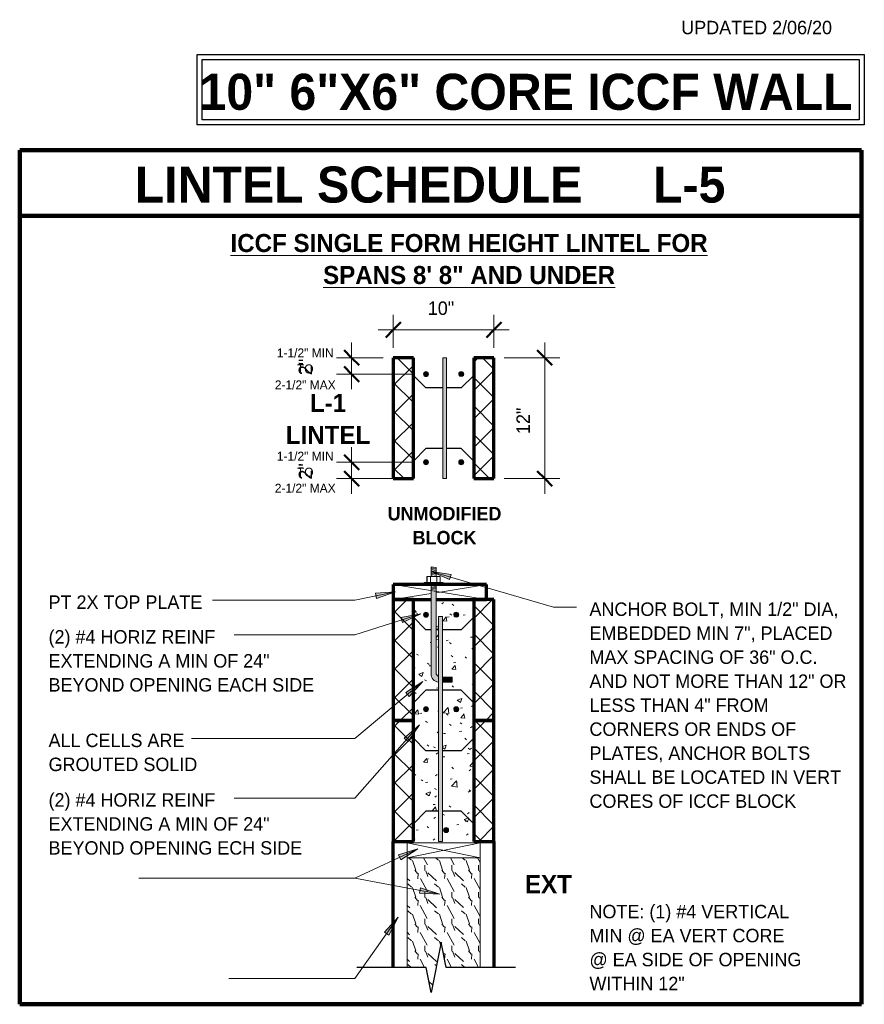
# Model space of a CAD drawing. Header units: inches. Extents: x 0 to 1357, y -35 to 287.
# Tile 13 of 13: x 1152 to 1236, y 83 to 180. Entities that reach past the tile are written whole.
import ezdxf

# ---------------------------------------------------------------- set-up
doc = ezdxf.new("R2010")
doc.units = ezdxf.units.IN
doc.header["$MEASUREMENT"] = 0
doc.linetypes.add('Hidden 1_16_', pattern=[0.09375, 0.0625, -0.03125])
doc.layers.add('A-ANNO-DIMS', color=1, linetype='Continuous')
for name, color, linetype, lineweight in [('A-ANNO-DIMS-16', 1, 'Continuous', 9), ('A-ANNO-TEXT', 2, 'Continuous', 9), ('A-DETL', 5, 'Hidden 1_16_', 9), ('A-DETL-GENF', 3, 'Continuous', 9), ('A-DETL-HLIN', 3, 'Continuous', 70), ('A-DETL-LLIN', 3, 'Continuous', 9), ('A-DETL-MLIN', 3, 'Continuous', 30)]:
    doc.layers.add(name, color=color, linetype=linetype, lineweight=lineweight)
doc.dimstyles.new('Linear_-_3_32__SBT_INCH_INCREM', dxfattribs={"dimscale": 12, "dimtxt": 0.125, "dimasz": 0.18, "dimexe": 0.125, "dimexo": 0.005208, "dimgap": 0.083333, "dimtad": 1, "dimtoh": 1, "dimdec": 0, "dimzin": 1, "dimdsep": 46, "dimlunit": 5, "dimtxsty": 'Standard', "dimtsz": 0.088388, "dimcen": 0.09, "dimdle": 0.125, "dimazin": 0, "dimtfac": 1, "dimtdec": 0, "dimtmove": 0, "dimatfit": 3, "dimfxl": 0, "dimtvp": 1, "dimtolj": 1, "dimtzin": 0, "dimarcsym": 0})
doc.dimstyles.new('Linear_-_3_32__SBT_INCH_INCREM_TO_1_2_', dxfattribs={"dimscale": 12, "dimtxt": 0.125, "dimasz": 0.18, "dimexe": 0.125, "dimexo": 0.005208, "dimgap": 0.083333, "dimtad": 1, "dimtoh": 1, "dimdec": 0, "dimzin": 1, "dimdsep": 46, "dimlunit": 5, "dimtxsty": 'Standard', "dimtsz": 0.088388, "dimcen": 0.09, "dimdle": 0.125, "dimazin": 0, "dimtfac": 1, "dimtdec": 0, "dimtmove": 0, "dimatfit": 3, "dimfxl": 0, "dimtvp": 1, "dimtolj": 1, "dimtzin": 0, "dimarcsym": 0})
pattern_1 = [(50, (1166.323, 0), (4.5907, -0.40187), [0.48, -5.28]), (355, (1166.323, 0), (-0.88784, 4.8137), [0.384, -4.224]), (100.451, (1166.706, -0.033), (3.70197, 4.41272), [0.408, -4.487]), (46.184, (1166.323, 1.28), (6.83066, -1.05904), [0.72, -7.92]), (96.636, (1166.892, 1.192), (5.98166, 6.234), [0.612, -6.731]), (351.184, (1166.323, 1.28), (5.9821, 6.23382), [0.576, -6.336]), (21, (1166.963, 0.96), (3.82029, -2.5771), [0.48, -5.28]), (326, (1166.963, 0.96), (1.5572, 4.64059), [0.384, -4.224]), (71.451, (1167.281, 0.745), (5.37715, 2.0647), [0.408, -4.487]), (37.5, (1166.323, 0), (0.077972, 2.130786), [0.211, -3.962, 0.211, -4.077, -4.24]), (37.5, (1166.323, 0), (0.077972, 2.130786), [-8.461, 0.211, -4.029]), (7.5, (1166.323, 0), (1.683907, 2.52439), [0.211, -2.234, 0.211, -3.866, -1.616]), (7.5, (1166.323, 0), (1.683907, 2.52439), [-6.522, 0.211, -1.405]), (327.5, (1164.896, 0), (3.416527, -0.144297), [0.211, -1.389, 0.211, -4.781, -6.624]), (327.5, (1164.896, 0), (3.416527, -0.144297), [-6.592, 0.211, -6.413]), (317.5, (1164.256, 0), (3.73246, 0.640715), [0.211, -1.869, 0.211, -3.104, -4.704]), (317.5, (1164.256, 0), (3.73246, 0.640715), [-5.395, 0.211, -4.493])]
pattern_2 = [(45, (1166.323, 0), (-1.414214, 1.414214), []), (135, (1166.323, 0), (-1.414214, -1.414214), [])]

# ---------------------------------------------------------------- blocks, each defined once
blk = doc.blocks.new('Break Line1 - B_8_ _ UNDER0')
at = {"layer": 'A-DETL-GENF', "lineweight": 30}
for p, q in [((0.5, 2.5), (-0.5, -2.5)), ((1, 0), (0.5, 2.5)), ((-1, 0), (-7.884, 0)), ((-0.5, -2.5), (-1, 0)), ((7.873, 0), (1, 0))]:
    blk.add_line(p, q, dxfattribs=at)
blk = doc.blocks.new('Reinf Bar Secti_8_ _ UNDER0')
at = {"layer": 'A-DETL-GENF'}
h = blk.add_hatch(color=256, dxfattribs=at)
edge = h.paths.add_edge_path(flags=0)
edge.add_arc((0, 0), 0.25, 180, 360)
edge.add_arc((0, 0), 0.25, 0, 180)
for start, end in [(0, 180), (180, 0)]:
    blk.add_arc((0, 0), 0.25, start, end, dxfattribs=at)
blk = doc.blocks.new('Reinf Bar Secti_8_ _ UNDER2')
at = {"layer": 'A-DETL-GENF'}
h = blk.add_hatch(color=256, dxfattribs=at)
edge = h.paths.add_edge_path(flags=0)
edge.add_arc((0, 0), 0.25, 180, 360)
edge.add_arc((0, 0), 0.25, 360, 540)
for start, end in [(360, 180), (180, 360)]:
    blk.add_arc((0, 0), 0.25, start, end, dxfattribs=at)
blk = doc.blocks.new('Dimension Lumbe_8_ _ UNDER0')
at = {"layer": 'A-DETL-GENF'}
for p, q in [((0, -3.757), (0, 0)), ((0, 0), (0.609, -3.757)), ((1.5, 0), (0, -9.25)), ((0, 0), (1.5, 0)), ((1.5, 0), (1.5, -9.25)), ((0, -9.25), (0, -4.257)), ((0.69, -4.257), (1.5, -9.25)), ((1.5, -9.25), (0, -9.25))]:
    blk.add_line(p, q, dxfattribs=at)
blk = doc.blocks.new('Anchor Bolt8 - _8_ _ UNDER0')
at = {"layer": 'A-DETL-GENF'}
for p, q in [((-1.844, 7.25), (-0.868, 7.25)), ((-1.844, 6.75), (-0.868, 6.75)), ((-0.25, -2.5), (-0.25, 6.312)), ((0.25, -2.5), (0.25, 6.438)), ((-0.25, -1.75), (0.25, -1.805)), ((-0.25, -1.875), (0.25, -1.93)), ((-0.937, -2.5), (0.937, -2.5)), ((-0.937, -2.5), (-0.937, -2.625)), ((-0.937, -2.625), (0.937, -2.625)), ((-0.656, -2.625), (-0.656, -3.25)), ((-0.312, -2.625), (-0.312, -3.25)), ((-0.25, -2), (0.25, -2.055)), ((-0.25, -2.125), (0.25, -2.18)), ((-0.25, -2.25), (0.25, -2.305)), ((-0.25, -2.375), (0.25, -2.432)), ((0.313, -2.625), (0.313, -3.25)), ((0.656, -2.625), (0.656, -3.25)), ((0.937, -2.5), (0.937, -2.625)), ((-0.656, -3.25), (0.656, -3.25)), ((-0.25, -3.25), (-0.25, -4.125)), ((-0.25, -3.375), (0.25, -3.43)), ((-0.25, -3.5), (0.25, -3.555)), ((-0.25, -3.625), (0.25, -3.68)), ((-0.25, -3.75), (0.25, -3.805)), ((-0.25, -3.875), (0.25, -3.929)), ((-0.125, -3.25), (0.25, -3.288)), ((0.25, -3.25), (0.25, -4.18)), ((-0.25, -4), (0.25, -4.055)), ((-0.25, -4.125), (0.25, -4.18))]:
    blk.add_line(p, q, dxfattribs=at)
for centre, radius, start, end in [((-0.562, 6.438), 0.812, 0, 84.56026), ((-0.688, 6.312), 0.438, 360, 61.71488)]:
    blk.add_arc(centre, radius, start, end, dxfattribs=at)
blk = doc.blocks.new('Dimension Lumbe_8_ _ UNDER1')
at = {"layer": 'A-DETL-GENF'}
for p, q in [((1.5, 0), (0, -7.25)), ((0, 0), (1.5, -7.25)), ((0, -7.25), (0, 0)), ((0, 0), (1.5, 0)), ((1.5, 0), (1.5, -7.25)), ((1.5, -7.25), (0, -7.25))]:
    blk.add_line(p, q, dxfattribs=at)
blk = doc.blocks.new('DIMBLOCK3-LINTE_8_ _ UNDER0')
at = {"layer": 'A-ANNO-DIMS-16', "lineweight": 50}
for p, q in [((1203.834, 146.856), (1203.084, 147.606)), ((1203.834, 146.856), (1204.584, 146.106)), ((1203.834, 134.856), (1203.084, 135.606)), ((1203.834, 134.856), (1204.584, 134.106))]:
    blk.add_line(p, q, dxfattribs=at)
at = {"layer": 'A-ANNO-DIMS-16'}
for p, q in [((1203.834, 148.356), (1203.834, 133.356)), ((1199.79, 146.856), (1205.334, 146.856)), ((1203.834, 146.856), (1199.79, 146.856)), ((1199.79, 134.856), (1205.334, 134.856)), ((1203.834, 134.856), (1199.79, 134.856))]:
    blk.add_line(p, q, dxfattribs=at)
at = {"layer": 'A-ANNO-DIMS-16', "color": 0, "insert": (1201.023, 139.284), "char_height": 1.33411, "width": 3.77143, "attachment_point": 1, "rotation": 90, "line_spacing_factor": 1.070803}
blk.add_mtext('\\fStylus BT|b0|i0|c0|p34|;12"', dxfattribs=at)
blk = doc.blocks.new('DIMBLOCK4-LINTE_8_ _ UNDER0')
at = {"layer": 'A-ANNO-DIMS-16'}
for p, q in [((1188.79, 147.856), (1188.79, 151.13)), ((1198.79, 147.856), (1198.79, 151.13)), ((1187.29, 149.63), (1200.29, 149.63)), ((1188.79, 149.63), (1188.79, 147.856)), ((1198.79, 149.63), (1198.79, 147.856))]:
    blk.add_line(p, q, dxfattribs=at)
at = {"layer": 'A-ANNO-DIMS-16', "lineweight": 50}
for p, q in [((1188.79, 149.63), (1188.04, 148.88)), ((1188.79, 149.63), (1189.54, 150.38)), ((1198.79, 149.63), (1198.04, 148.88)), ((1198.79, 149.63), (1199.54, 150.38))]:
    blk.add_line(p, q, dxfattribs=at)
at = {"layer": 'A-ANNO-DIMS-16', "color": 0, "insert": (1192.218, 152.44), "char_height": 1.33411, "width": 3.77143, "attachment_point": 1, "line_spacing_factor": 1.070803}
blk.add_mtext('\\fStylus BT|b0|i0|c0|p34|;10"', dxfattribs=at)
blk = doc.blocks.new('DIMBLOCK5-LINTE_8_ _ UNDER0')
at = {"layer": 'A-ANNO-DIMS-16', "lineweight": 50}
for p, q in [((1184.651, 146.856), (1183.901, 147.606)), ((1184.651, 146.856), (1185.401, 146.106)), ((1184.651, 145.231), (1183.901, 145.981)), ((1184.651, 145.231), (1185.401, 144.481))]:
    blk.add_line(p, q, dxfattribs=at)
at = {"layer": 'A-ANNO-DIMS-16'}
for p, q in [((1184.651, 143.731), (1184.651, 148.356)), ((1187.79, 146.856), (1183.151, 146.856)), ((1184.651, 146.856), (1187.79, 146.856)), ((1190.79, 145.231), (1183.151, 145.231)), ((1184.651, 145.231), (1190.79, 145.231))]:
    blk.add_line(p, q, dxfattribs=at)
at = {"layer": 'A-ANNO-DIMS-16', "color": 0, "insert": (1179.399, 145.127), "char_height": 1.33411, "width": 2.2, "attachment_point": 1, "rotation": 90, "line_spacing_factor": 1.070803}
blk.add_mtext('\\fStylus BT|b0|i0|c0|p34|;2"', dxfattribs=at)
blk = doc.blocks.new('DIMBLOCK6-LINTE_8_ _ UNDER0')
at = {"layer": 'A-ANNO-DIMS-16'}
for p, q in [((1184.651, 133.356), (1184.651, 137.981)), ((1190.79, 136.481), (1183.151, 136.481)), ((1184.651, 136.481), (1190.79, 136.481)), ((1189.79, 134.856), (1183.151, 134.856)), ((1184.651, 134.856), (1189.79, 134.856))]:
    blk.add_line(p, q, dxfattribs=at)
at = {"layer": 'A-ANNO-DIMS-16', "lineweight": 50}
for p, q in [((1184.651, 136.481), (1183.901, 137.231)), ((1184.651, 136.481), (1185.401, 135.731)), ((1184.651, 134.856), (1183.901, 135.606)), ((1184.651, 134.856), (1185.401, 134.106))]:
    blk.add_line(p, q, dxfattribs=at)
at = {"layer": 'A-ANNO-DIMS-16', "color": 0, "insert": (1179.399, 134.752), "char_height": 1.33411, "width": 2.2, "attachment_point": 1, "rotation": 90, "line_spacing_factor": 1.070803}
blk.add_mtext('\\fStylus BT|b0|i0|c0|p34|;2"', dxfattribs=at)

msp = doc.modelspace()

# ---------------------------------------------------------------- hatches: boundary and pattern name
at = {"layer": 'A-ANNO-TEXT'}
for points in [[(1194.39, 124.835), (1194.538, 125.34), (1192.545, 125.65)], [(1187.015, 123.473), (1187.121, 122.957), (1189.027, 123.618)], [(1189.542, 121.08), (1189.703, 120.579), (1191.527, 121.441)], [(1190.039, 113.638), (1190.376, 113.234), (1191.742, 114.718)], [(1189.888, 109.102), (1190.282, 108.753), (1191.411, 110.426)], [(1189.318, 97.51), (1189.54, 97.032), (1191.242, 98.115)], [(1191.497, 94.228), (1191.399, 93.71), (1193.413, 93.597)], [(1187.907, 89.842), (1188.337, 89.539), (1189.275, 91.325)]]:
    msp.add_hatch(color=7, dxfattribs=at).paths.add_polyline_path(points, flags=0)
at = {"layer": 'A-DETL-GENF'}
h = msp.add_hatch(dxfattribs=at)
h.set_pattern_fill('FP9_22', style=0, pattern_type=2)
h.set_pattern_definition(pattern_2)
h.paths.add_polyline_path([(1188.79, 146.856), (1188.79, 134.856), (1190.79, 134.856), (1190.79, 146.856)], flags=0)
for points in [[(1194.081, 146.856), (1193.706, 146.856), (1193.706, 134.856), (1194.081, 134.856)], [(1193.665, 121.155), (1193.29, 121.155), (1193.29, 98.843), (1193.665, 98.843)], [(1194.64, 114.655), (1194.64, 115.155), (1193.665, 115.155), (1193.665, 114.655)]]:
    msp.add_hatch(color=7, dxfattribs=at).paths.add_polyline_path(points, flags=0)
h = msp.add_hatch(dxfattribs=at)
h.set_pattern_fill('FP9_22', style=0, pattern_type=2)
h.set_pattern_definition(pattern_2)
h.paths.add_polyline_path([(1198.79, 146.856), (1196.79, 146.856), (1196.79, 134.856), (1198.79, 134.856)], flags=0)
h = msp.add_hatch(color=7, dxfattribs=at)
edge = h.paths.add_edge_path(flags=0)
edge.add_line((1193.046, 115.593), (1193.046, 123.604))
edge.add_line((1193.046, 123.604), (1192.546, 123.604))
edge.add_line((1192.546, 123.604), (1192.546, 115.468))
edge.add_spline(control_points=[(1192.546, 115.468), (1192.547, 115.401), (1192.564, 115.267), (1192.639, 115.079), (1192.757, 114.915), (1192.911, 114.786), (1193.092, 114.697), (1193.223, 114.67), (1193.29, 114.664)], knot_values=[0, 0, 0, 0, 0.20043, 0.400485, 0.600211, 0.799654, 0.99886, 1.197875, 1.197875, 1.197875, 1.197875], degree=3, periodic=0)
edge.add_line((1193.29, 114.664), (1193.29, 115.204))
edge.add_spline(control_points=[(1193.29, 115.204), (1193.233, 115.233), (1193.144, 115.306), (1193.066, 115.448), (1193.048, 115.545), (1193.046, 115.593)], knot_values=[0, 0, 0, 0, 0.190687, 0.334227, 0.47862, 0.47862, 0.47862, 0.47862], degree=3, periodic=0)
h = msp.add_hatch(dxfattribs=at)
h.set_pattern_fill('FP9_22', style=0, pattern_type=2)
h.set_pattern_definition(pattern_2)
h.paths.add_polyline_path([(1188.79, 122.843), (1188.79, 110.843), (1190.79, 110.843), (1190.79, 122.843)], flags=0)
h = msp.add_hatch(dxfattribs=at)
h.set_pattern_fill('FP9_21', style=0, pattern_type=2)
h.set_pattern_definition(pattern_1)
edge = h.paths.add_edge_path(flags=0)
edge.add_line((1190.79, 122.843), (1190.79, 110.843))
edge.add_line((1190.79, 110.843), (1193.29, 110.843))
edge.add_line((1193.29, 110.843), (1193.29, 114.664))
edge.add_spline(control_points=[(1193.29, 114.664), (1193.223, 114.67), (1193.092, 114.697), (1192.911, 114.786), (1192.757, 114.915), (1192.639, 115.079), (1192.564, 115.267), (1192.547, 115.401), (1192.546, 115.468)], knot_values=[0, 0, 0, 0, 0.199015, 0.398221, 0.597664, 0.79739, 0.997445, 1.197875, 1.197875, 1.197875, 1.197875], degree=3, periodic=0)
edge.add_line((1192.546, 115.468), (1192.546, 122.843))
edge.add_line((1192.546, 122.843), (1190.79, 122.843))
edge = h.paths.add_edge_path(flags=0)
edge.add_arc((1192.04, 121.343), 0.25, 0, 180)
edge.add_arc((1192.04, 121.343), 0.25, 180, 360)
edge = h.paths.add_edge_path(flags=0)
edge.add_arc((1192.04, 111.968), 0.25, 0, 180)
edge.add_arc((1192.04, 111.968), 0.25, 180, 360)
h = msp.add_hatch(dxfattribs=at)
h.set_pattern_fill('FP9_21', style=0, pattern_type=2)
h.set_pattern_definition(pattern_1)
edge = h.paths.add_edge_path(flags=0)
edge.add_line((1196.79, 110.843), (1196.79, 122.843))
edge.add_line((1196.79, 122.843), (1193.046, 122.843))
edge.add_line((1193.046, 122.843), (1193.046, 115.593))
edge.add_spline(control_points=[(1193.046, 115.593), (1193.048, 115.529), (1193.075, 115.416), (1193.169, 115.284), (1193.247, 115.226), (1193.29, 115.204)], knot_values=[0, 0, 0, 0, 0.191659, 0.335075, 0.478614, 0.478614, 0.478614, 0.478614], degree=3, periodic=0)
edge.add_line((1193.29, 115.204), (1193.29, 121.155))
edge.add_line((1193.29, 121.155), (1193.665, 121.155))
edge.add_line((1193.665, 121.155), (1193.665, 115.155))
edge.add_line((1193.665, 115.155), (1194.64, 115.155))
edge.add_line((1194.64, 115.155), (1194.64, 115.289))
edge.add_line((1194.64, 115.289), (1195.925, 115.289))
edge.add_line((1195.925, 115.289), (1195.925, 114.573))
edge.add_line((1195.925, 114.573), (1194.64, 114.573))
edge.add_line((1194.64, 114.573), (1194.64, 114.655))
edge.add_line((1194.64, 114.655), (1193.665, 114.655))
edge.add_line((1193.665, 114.655), (1193.665, 110.843))
edge.add_line((1193.665, 110.843), (1196.79, 110.843))
edge = h.paths.add_edge_path(flags=0)
edge.add_arc((1195.04, 121.343), 0.25, 180, 360)
edge.add_arc((1195.04, 121.343), 0.25, 0, 180)
edge = h.paths.add_edge_path(flags=0)
edge.add_arc((1195.04, 111.968), 0.25, 0, 180)
edge.add_arc((1195.04, 111.968), 0.25, 180, 360)
h = msp.add_hatch(dxfattribs=at)
h.set_pattern_fill('FP9_22', style=0, pattern_type=2)
h.set_pattern_definition(pattern_2)
h.paths.add_polyline_path([(1198.79, 122.843), (1196.79, 122.843), (1196.79, 110.843), (1198.79, 110.843)], flags=0)
h = msp.add_hatch(dxfattribs=at)
h.set_pattern_fill('FP9_22', style=0, pattern_type=2)
h.set_pattern_definition(pattern_2)
h.paths.add_polyline_path([(1188.79, 110.843), (1188.79, 98.843), (1190.79, 98.843), (1190.79, 110.843)], flags=0)
h = msp.add_hatch(dxfattribs=at)
h.set_pattern_fill('FP9_21', style=0, pattern_type=2)
h.set_pattern_definition(pattern_1)
h.paths.add_polyline_path([(1190.79, 110.843), (1190.79, 98.843), (1193.29, 98.843), (1193.29, 110.843)], flags=0)
h = msp.add_hatch(dxfattribs=at)
h.set_pattern_fill('FP9_21', style=0, pattern_type=2)
h.set_pattern_definition(pattern_1)
h.paths.add_polyline_path([(1196.79, 98.843), (1196.79, 110.843), (1193.665, 110.843), (1193.665, 98.843)], flags=0)
edge = h.paths.add_edge_path(flags=0)
edge.add_arc((1194.04, 99.968), 0.25, 0, 180)
edge.add_arc((1194.04, 99.968), 0.25, 180, 360)
h = msp.add_hatch(dxfattribs=at)
h.set_pattern_fill('FP9_22', style=0, pattern_type=2)
h.set_pattern_definition(pattern_2)
h.paths.add_polyline_path([(1198.79, 110.843), (1196.79, 110.843), (1196.79, 98.843), (1198.79, 98.843)], flags=0)
h = msp.add_hatch(dxfattribs=at)
h.set_pattern_fill('FP9_23', style=0, pattern_type=2)
h.set_pattern_definition([(108.435, (1167.016, 0), (-2.665805, 5.331598), [1.012, -7.418]), (139.399, (1166.696, 0.96), (-15.9935919, 13.3280166), [0.492, -24.084]), (136.848, (1168.989, 1.279), (-39.98427296, 37.31751665), [1.169, -57.292]), (109.983, (1168.136, 2.079), (-7.99708977, 21.3249529), [0.624, -30.576]), (90, (1167.922, 0), (-2.666, 2.666), [0.533, -2.132]), (118.443, (1167.922, 0.533), (18.65894843, -34.65294643), [1.455, -71.302]), (84.289, (1167.229, 1.813), (-2.6655765, -23.99082525), [0.536, -26.253]), (129.806, (1167.283, 2.346), (10.6628831, -13.3279192), [0.416, -20.403])])
h.paths.add_polyline_path([(1197.415, 97.218), (1190.165, 97.218), (1190.165, 86.343), (1192.045, 86.343), (1192.545, 83.843), (1193.545, 88.843), (1194.045, 86.343), (1197.415, 86.343)], flags=0)

# ---------------------------------------------------------------- linework, layer by layer
at = {"layer": 'A-ANNO-TEXT', "color": 7}
for p, q in [((1194.538, 125.34), (1192.545, 125.65)), ((1192.545, 125.65), (1194.39, 124.835)), ((1192.545, 125.65), (1204.708, 122.084)), ((1194.39, 124.835), (1194.538, 125.34)), ((1189.027, 123.618), (1184.971, 122.784)), ((1189.027, 123.618), (1187.015, 123.473)), ((1187.015, 123.473), (1187.121, 122.957)), ((1187.121, 122.957), (1189.027, 123.618)), ((1184.971, 122.784), (1170.831, 122.784)), ((1191.527, 121.441), (1184.971, 119.337)), ((1191.527, 121.441), (1189.542, 121.08)), ((1189.703, 120.579), (1191.527, 121.441)), ((1204.708, 122.084), (1206.99, 122.084)), ((1189.542, 121.08), (1189.703, 120.579)), ((1183.672, 119.337), (1172.991, 119.337)), ((1184.971, 119.337), (1183.672, 119.337)), ((1191.742, 114.718), (1184.971, 109.061)), ((1191.742, 114.718), (1190.039, 113.638)), ((1190.376, 113.234), (1191.742, 114.718)), ((1190.039, 113.638), (1190.376, 113.234)), ((1191.411, 110.426), (1184.971, 103.149)), ((1191.411, 110.426), (1189.888, 109.102)), ((1190.282, 108.753), (1191.411, 110.426)), ((1172.35, 109.061), (1168.746, 109.061)), ((1184.971, 109.061), (1172.35, 109.061)), ((1189.888, 109.102), (1190.282, 108.753)), ((1182.009, 103.149), (1172.991, 103.149)), ((1184.971, 103.149), (1182.009, 103.149)), ((1191.242, 98.115), (1184.971, 95.197)), ((1191.242, 98.115), (1189.318, 97.51)), ((1189.54, 97.032), (1191.242, 98.115)), ((1189.318, 97.51), (1189.54, 97.032)), ((1177.413, 95.197), (1163.526, 95.197)), ((1184.971, 95.197), (1177.413, 95.197)), ((1184.971, 95.197), (1177.413, 95.197)), ((1193.413, 93.597), (1184.971, 95.197)), ((1191.497, 94.228), (1191.399, 93.71)), ((1193.413, 93.597), (1191.497, 94.228)), ((1191.399, 93.71), (1193.413, 93.597)), ((1189.275, 91.325), (1184.971, 85.225)), ((1189.275, 91.325), (1187.907, 89.842)), ((1188.337, 89.539), (1189.275, 91.325)), ((1187.907, 89.842), (1188.337, 89.539)), ((1184.971, 85.225), (1172.451, 85.225))]:
    msp.add_line(p, q, dxfattribs=at)
at = {"layer": 'A-DETL', "linetype": 'Continuous', "lineweight": 30}
for p, q in [((1169.309, 176.96), (1235.559, 176.96)), ((1169.309, 169.96), (1169.309, 176.96)), ((1235.559, 176.96), (1235.559, 169.96)), ((1169.809, 176.46), (1235.059, 176.46)), ((1169.809, 170.46), (1169.809, 176.46)), ((1235.059, 176.46), (1235.059, 170.46)), ((1235.059, 170.46), (1169.809, 170.46)), ((1235.559, 169.96), (1169.309, 169.96))]:
    msp.add_line(p, q, dxfattribs=at)
at = {"layer": 'A-DETL', "linetype": 'Continuous', "lineweight": 90}
for p, q in [((1151.7, 167.458), (1235.29, 167.458)), ((1151.7, 82.675), (1151.7, 167.458)), ((1235.29, 167.458), (1235.29, 82.675)), ((1151.7, 160.958), (1235.29, 160.958)), ((1235.29, 82.675), (1151.7, 82.675))]:
    msp.add_line(p, q, dxfattribs=at)
at = {"layer": 'A-DETL', "linetype": 'Continuous'}
msp.add_line((1194.625, 115.155), (1194.625, 114.655), dxfattribs=at)
at = {"layer": 'A-DETL-HLIN'}
for p, q in [((1188.79, 146.856), (1188.79, 134.856)), ((1190.79, 146.856), (1188.79, 146.856)), ((1188.79, 146.856), (1188.79, 134.856)), ((1190.79, 146.856), (1188.79, 146.856)), ((1190.79, 134.856), (1190.79, 146.856)), ((1190.79, 134.856), (1190.79, 146.856)), ((1198.79, 146.856), (1196.79, 146.856)), ((1196.79, 146.856), (1196.79, 134.856)), ((1198.79, 146.856), (1196.79, 146.856)), ((1196.79, 146.856), (1196.79, 134.856)), ((1198.79, 134.856), (1198.79, 146.856)), ((1198.79, 134.856), (1198.79, 146.856)), ((1188.79, 134.856), (1190.79, 134.856)), ((1188.79, 134.856), (1190.79, 134.856)), ((1196.79, 134.856), (1198.79, 134.856)), ((1196.79, 134.856), (1198.79, 134.856)), ((1198.04, 124.343), (1188.79, 124.343)), ((1188.79, 124.343), (1188.79, 122.843)), ((1198.04, 122.843), (1198.04, 124.343)), ((1188.79, 122.843), (1188.79, 110.843)), ((1190.79, 122.843), (1188.79, 122.843)), ((1188.79, 122.843), (1188.79, 110.843)), ((1188.79, 122.843), (1192.546, 122.843)), ((1190.79, 110.843), (1190.79, 122.843)), ((1190.79, 110.843), (1190.79, 122.843)), ((1193.046, 122.843), (1198.04, 122.843)), ((1198.79, 122.843), (1196.79, 122.843)), ((1196.79, 122.843), (1196.79, 110.843)), ((1196.79, 122.843), (1196.79, 110.843)), ((1198.79, 122.843), (1198.04, 122.843)), ((1198.79, 110.843), (1198.79, 122.843)), ((1198.79, 110.843), (1198.79, 122.843)), ((1188.79, 110.843), (1190.79, 110.843)), ((1188.79, 110.843), (1188.79, 98.843)), ((1190.79, 110.843), (1188.79, 110.843)), ((1188.79, 110.843), (1188.79, 98.843)), ((1190.79, 110.843), (1188.79, 110.843)), ((1190.79, 98.843), (1190.79, 110.843)), ((1190.79, 98.843), (1190.79, 110.843)), ((1196.79, 110.843), (1198.79, 110.843)), ((1198.79, 110.843), (1196.79, 110.843)), ((1196.79, 110.843), (1196.79, 98.843)), ((1198.79, 110.843), (1196.79, 110.843)), ((1196.79, 110.843), (1196.79, 98.843)), ((1198.79, 98.843), (1198.79, 110.843)), ((1198.79, 98.843), (1198.79, 110.843)), ((1188.79, 86.343), (1188.79, 98.843)), ((1188.79, 98.843), (1190.79, 98.843)), ((1188.79, 98.843), (1190.79, 98.843)), ((1196.79, 98.843), (1198.79, 98.843)), ((1196.79, 98.843), (1198.79, 98.843)), ((1198.79, 98.843), (1198.79, 86.343))]:
    msp.add_line(p, q, dxfattribs=at)
at = {"layer": 'A-DETL-LLIN'}
for p, q in [((1194.081, 146.856), (1193.706, 146.856)), ((1193.706, 146.856), (1193.706, 134.856)), ((1194.081, 134.856), (1194.081, 146.856)), ((1193.706, 134.856), (1194.081, 134.856)), ((1192.547, 125.157), (1192.141, 125.157)), ((1192.141, 125.157), (1192.141, 124.527)), ((1193.045, 126.033), (1192.547, 126.076)), ((1192.547, 126.076), (1192.547, 125.157)), ((1193.045, 125.157), (1193.045, 126.033)), ((1193.463, 125.157), (1193.045, 125.157)), ((1193.463, 124.527), (1193.463, 125.157)), ((1192.141, 124.527), (1191.859, 124.527)), ((1191.859, 124.527), (1191.859, 124.405)), ((1191.859, 124.405), (1193.734, 124.405)), ((1193.734, 124.527), (1193.463, 124.527)), ((1193.734, 124.405), (1193.734, 124.527)), ((1193.665, 121.155), (1193.29, 121.155)), ((1193.29, 121.155), (1193.29, 98.843)), ((1193.665, 98.843), (1193.665, 121.155)), ((1193.29, 98.843), (1193.665, 98.843)), ((1197.415, 97.218), (1190.165, 97.218)), ((1190.165, 97.218), (1190.165, 86.343)), ((1197.415, 86.343), (1197.415, 97.218))]:
    msp.add_line(p, q, dxfattribs=at)
at = {"layer": 'A-DETL-MLIN'}
for p, q in [((1190.79, 145.106), (1190.79, 146.856)), ((1196.79, 145.106), (1196.79, 146.856)), ((1190.79, 145.106), (1192.04, 143.856)), ((1196.79, 145.106), (1195.54, 143.856)), ((1193.706, 143.856), (1192.04, 143.856)), ((1195.54, 143.856), (1194.081, 143.856)), ((1190.79, 136.606), (1192.04, 137.856)), ((1193.706, 137.856), (1192.04, 137.856)), ((1195.54, 137.856), (1194.081, 137.856)), ((1196.79, 136.606), (1195.54, 137.856)), ((1190.79, 136.606), (1190.79, 134.856)), ((1196.79, 136.606), (1196.79, 134.856)), ((1190.79, 121.093), (1190.79, 122.843)), ((1196.79, 121.093), (1196.79, 122.843)), ((1190.79, 121.093), (1192.04, 119.843)), ((1196.79, 121.093), (1195.54, 119.843)), ((1192.546, 119.843), (1192.04, 119.843)), ((1193.29, 119.843), (1193.046, 119.843)), ((1195.54, 119.843), (1193.665, 119.843)), ((1190.79, 112.593), (1192.04, 113.843)), ((1193.29, 113.843), (1192.04, 113.843)), ((1195.54, 113.843), (1193.665, 113.843)), ((1196.79, 112.593), (1195.54, 113.843)), ((1190.79, 112.593), (1190.79, 110.843)), ((1196.79, 112.593), (1196.79, 110.843)), ((1190.79, 109.093), (1190.79, 110.843)), ((1196.79, 109.093), (1196.79, 110.843)), ((1190.79, 109.093), (1192.04, 107.843)), ((1196.79, 109.093), (1195.54, 107.843)), ((1193.29, 107.843), (1192.04, 107.843)), ((1195.54, 107.843), (1193.665, 107.843)), ((1190.79, 100.593), (1192.04, 101.843)), ((1193.29, 101.843), (1192.04, 101.843)), ((1195.54, 101.843), (1193.665, 101.843)), ((1196.79, 100.593), (1195.54, 101.843)), ((1190.79, 100.593), (1190.79, 98.843)), ((1196.79, 100.593), (1196.79, 98.843))]:
    msp.add_line(p, q, dxfattribs=at)

# ---------------------------------------------------------------- block references
at = {"layer": 'A-DETL-GENF'}
for name, p in [('Reinf Bar Secti_8_ _ UNDER0', (1192.04, 145.231)), ('Reinf Bar Secti_8_ _ UNDER2', (1192.04, 136.481)), ('Reinf Bar Secti_8_ _ UNDER0', (1192.04, 121.343)), ('Reinf Bar Secti_8_ _ UNDER0', (1192.04, 111.968)), ('Reinf Bar Secti_8_ _ UNDER0', (1194.04, 99.968)), ('Break Line1 - B_8_ _ UNDER0', (1193.045, 86.343))]:
    msp.add_blockref(name, p, dxfattribs=at)
for name, p, rotation in [('Reinf Bar Secti_8_ _ UNDER2', (1195.54, 145.231), 180), ('Reinf Bar Secti_8_ _ UNDER0', (1195.54, 136.481), 180), ('Anchor Bolt8 - _8_ _ UNDER0', (1192.796, 121.905), 180), ('Dimension Lumbe_8_ _ UNDER0', (1188.79, 122.843), 89.9999999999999), ('Reinf Bar Secti_8_ _ UNDER2', (1195.04, 121.343), 180), ('Reinf Bar Secti_8_ _ UNDER2', (1195.04, 111.968), 180), ('Dimension Lumbe_8_ _ UNDER1', (1190.165, 97.218), 89.9999999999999)]:
    msp.add_blockref(name, p, dxfattribs=dict(at, rotation=rotation))

# ---------------------------------------------------------------- texts
at = {"layer": 'A-ANNO-TEXT', "color": 7}
for s, insert, char_height, width, attachment_point, line_spacing_factor in [('\\fStylus BT|b0|i0|c0|p34|;UPDATED 2/06/20', (1217.382, 180.301), 1.33411, 19.422, 1, 1.070803), ('\\fStylus BT|b1|i0|c0|p34|;10" 6"X6" CORE ICCF WALL', (1169.553, 175.046), 3.58255, 77.568, 1, 1.063354), ('\\fStylus BT|b1|i0|c0|p34|;LINTEL SCHEDULE', (1163.126, 165.837), 3.58255, 50.208, 1, 1.063354), ('\\fStylus BT|b1|i0|c0|p34|;L-5', (1214.581, 165.837), 3.58255, 9.312, 1, 1.063354), ('\\fStylus BT|b1|i0|c0|p34|;\\LICCF SINGLE FORM HEIGHT LINTEL FOR\\l\\P\\LSPANS 8\' 8" AND UNDER', (1196.317, 159.14), 1.79128, 55.8, 2, 1.063354), ('\\fStylus BT|b0|i0|c0|p34|;1-1/2" MIN\\PTO\\P2-1/2" MAX', (1180.051, 147.778), 0.88941, 8.028, 2, 1.070803), ('\\fStylus BT|b1|i0|c0|p34|;L-1\\PLINTEL', (1182.314, 143.265), 1.79128, 8.88, 2, 1.063354), ('\\fStylus BT|b0|i0|c0|p34|;1-1/2" MIN\\PTO\\P2-1/2" MAX', (1180.051, 137.528), 0.88941, 8.028, 2, 1.070803), ('\\fStylus BT|b1|i0|c0|p34|;UNMODIFIED\\fStylus BT|b0|i0|c0|p34|;\\P\\fStylus BT|b1|i0|c0|p34|;BLOCK', (1193.881, 132.047), 1.33411, 13.734, 2, 1.070803), ('\\fStylus BT|b0|i0|c0|p34|;PT 2X TOP PLATE', (1154.566, 123.264), 1.33411, 17.982, 1, 1.070803), ('\\fStylus BT|b0|i0|c0|p34|;ANCHOR BOLT, MIN 1/2" DIA,\\PEMBEDDED MIN 7", PLACED\\PMAX SPACING OF 36" O.C.\\PAND NOT MORE THAN 12" OR\\PLESS THAN 4" FROM\\PCORNERS OR ENDS OF\\PPLATES, ANCHOR BOLTS\\PSHALL BE LOCATED IN VERT\\PCORES OF ICCF BLOCK', (1208.27, 122.563), 1.33411, 31.698, 1, 1.070803), ('\\fStylus BT|b0|i0|c0|p34|;(2) #4 HORIZ REINF\\PEXTENDING A MIN OF 24"\\PBEYOND OPENING EACH SIDE', (1154.566, 119.816), 1.33411, 31.302, 1, 1.070803), ('\\fStylus BT|b0|i0|c0|p34|;ALL CELLS ARE\\PGROUTED SOLID', (1154.566, 109.54), 1.33411, 17.55, 1, 1.070803), ('\\fStylus BT|b0|i0|c0|p34|;(2) #4 HORIZ REINF\\PEXTENDING A MIN OF 24"\\PBEYOND OPENING ECH SIDE', (1154.566, 103.629), 1.33411, 29.88, 1, 1.070803), ('\\fStylus BT|b1|i0|c0|p34|;EXT', (1201.863, 95.498), 1.79128, 4.896, 1, 1.063354), ('\\fStylus BT|b0|i0|c0|p34|;NOTE: (1) #4 VERTICAL\\PMIN @ EA VERT CORE\\P@ EA SIDE OF OPENING\\PWITHIN 12"', (1208.27, 92.547), 1.33411, 25.506, 1, 1.070803)]:
    msp.add_mtext(s, dxfattribs=dict(at, insert=insert, char_height=char_height, width=width, attachment_point=attachment_point, line_spacing_factor=line_spacing_factor))

# ---------------------------------------------------------------- dimensions: what is measured, and where the dimension line sits
at = {"layer": 'A-ANNO-DIMS', "lineweight": 9}
for base, p1, p2, dimstyle, picture, middle in [((1184.651, 146.856), (1191.79, 145.231), (1188.79, 146.856), 'Linear_-_3_32__SBT_INCH_INCREM', 'DIMBLOCK5-LINTE_8_ _ UNDER0', (1186.151, 152.848)), ((1203.834, 134.856), (1198.79, 146.856), (1198.79, 134.856), 'Linear_-_3_32__SBT_INCH_INCREM_TO_1_2_', 'DIMBLOCK3-LINTE_8_ _ UNDER0', (1202.084, 140.856)), ((1184.651, 136.481), (1190.79, 134.856), (1191.79, 136.481), 'Linear_-_3_32__SBT_INCH_INCREM', 'DIMBLOCK6-LINTE_8_ _ UNDER0', (1186.151, 142.473))]:
    dim = msp.add_linear_dim(base=base, p1=p1, p2=p2, angle=90, dimstyle=dimstyle, dxfattribs=at)
    dim.commit()
    dim.dimension.update_dxf_attribs({"geometry": picture, "text_midpoint": middle})
dim = msp.add_linear_dim(base=(1198.79, 149.63), p1=(1188.79, 146.856), p2=(1198.79, 146.856), dimstyle='Linear_-_3_32__SBT_INCH_INCREM_TO_1_2_', dxfattribs=at)
dim.commit()
dim.dimension.update_dxf_attribs({"geometry": 'DIMBLOCK4-LINTE_8_ _ UNDER0', "text_midpoint": (1193.79, 151.38)})

doc.saveas('drawing.dxf')
